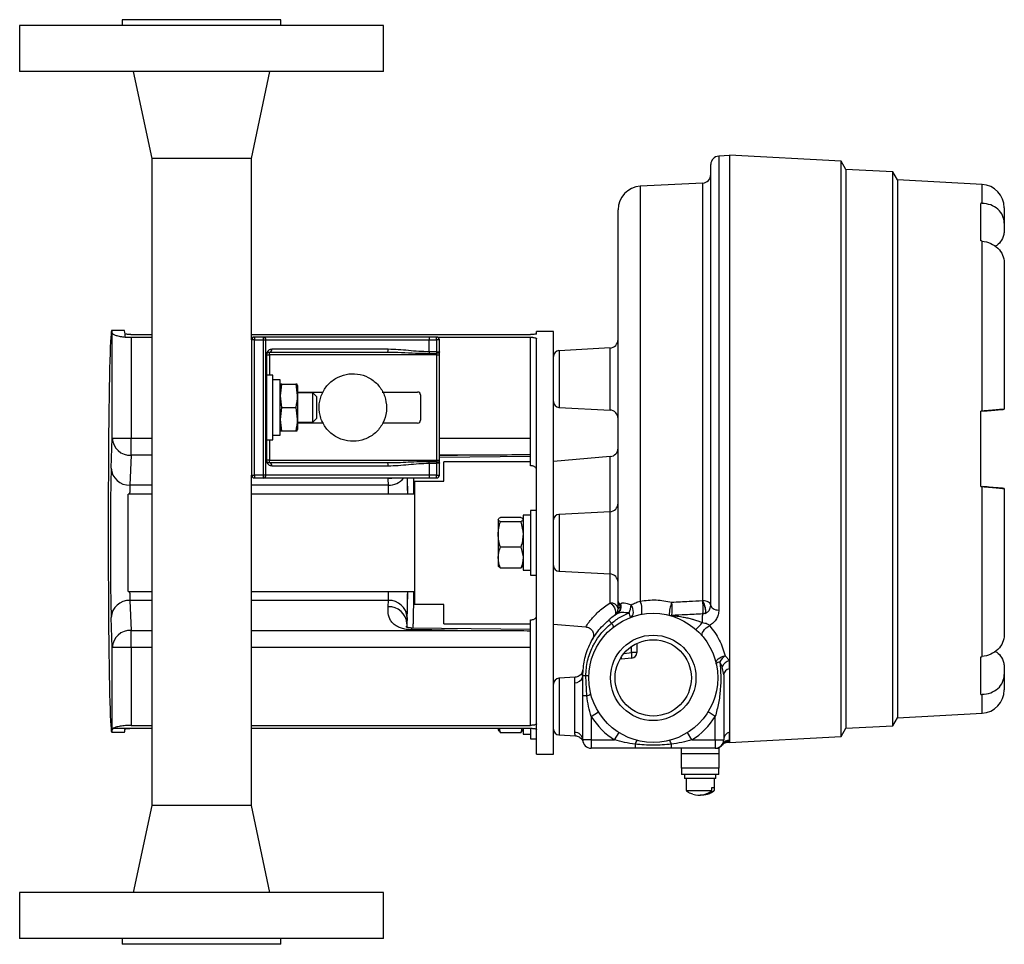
# Model space of a CAD drawing. Header units: inches. Extents: x -6.1 to 25.1, y -11.3 to 24.2.
# Tile 1 of 9: x -6.1 to 4.4, y 1.1 to 11. Entities that reach past the tile are written whole.
import ezdxf

# ---------------------------------------------------------------- set-up
doc = ezdxf.new("R2010")
doc.units = ezdxf.units.IN
doc.header["$MEASUREMENT"] = 0

msp = doc.modelspace()

# ---------------------------------------------------------------- linework, layer by layer
at = {"color": 7, "linetype": 'Continuous', "lineweight": 25}
for p, q in [((-6.083, 10.905), (-6.083, 10.417)), ((-5.515, 10.905), (-6.083, 10.905)), ((-2.209, 10.905), (-5.515, 10.905)), ((-4.99, 10.968), (-4.99, 10.905)), ((-4.743, 10.968), (-4.99, 10.968)), ((-3.301, 10.968), (-4.743, 10.968)), ((-3.301, 10.905), (-3.301, 10.968)), ((-2.209, 10.417), (-2.209, 10.905)), ((-5.515, 10.417), (-6.083, 10.417)), ((-2.209, 10.417), (-5.515, 10.417)), ((-4.873, 10.417), (-4.677, 9.492)), ((-3.614, 9.492), (-3.418, 10.417)), ((-4.677, 9.492), (-4.677, 2.602)), ((-4.521, 9.492), (-4.677, 9.492)), ((-3.614, 9.492), (-4.521, 9.492)), ((-3.614, 7.56), (-3.614, 9.492)), ((1.474, 9.522), (1.36, 9.516)), ((1.36, 9.516), (1.36, 4.684)), ((2.663, 9.463), (1.474, 9.525)), ((1.474, 9.525), (1.474, 3.275)), ((2.714, 9.375), (2.663, 9.463)), ((2.663, 3.337), (2.663, 9.463)), ((1.274, 4.733), (1.274, 9.426)), ((3.212, 9.349), (2.714, 9.375)), ((2.714, 9.375), (2.714, 3.425)), ((3.262, 9.262), (3.212, 9.349)), ((3.212, 3.451), (3.212, 9.349)), ((1.189, 9.229), (0.524, 9.195)), ((1.189, 4.785), (1.189, 9.229)), ((4.163, 9.215), (3.262, 9.262)), ((3.262, 9.262), (3.262, 3.538)), ((0.524, 9.195), (0.524, 4.779)), ((4.163, 9.013), (4.163, 9.215)), ((0.287, 4.776), (0.287, 8.945)), ((4.149, 8.613), (4.149, 9.013)), ((4.399, 8.965), (4.399, 8.802)), ((4.399, 8.802), (4.399, 8.727)), ((4.163, 6.801), (4.163, 8.612)), ((4.399, 8.38), (4.399, 6.822)), ((-4.968, 7.661), (-5.103, 7.661)), ((-5.097, 6.513), (-5.097, 7.631)), ((-4.958, 7.59), (-4.897, 7.588)), ((-4.899, 7.616), (-4.677, 7.616)), ((-4.897, 7.588), (-4.677, 7.588)), ((-4.897, 7.588), (-4.897, 6.513)), ((-3.614, 7.616), (-0.643, 7.616)), ((-3.614, 7.588), (-3.595, 7.588)), ((-3.584, 7.56), (-3.614, 7.56)), ((-3.614, 7.56), (-3.614, 6.12)), ((-3.488, 7.59), (-3.584, 7.59)), ((-3.584, 7.59), (-3.584, 7.56)), ((-3.584, 7.56), (-3.488, 7.56)), ((-3.584, 6.12), (-3.584, 7.56)), ((-3.488, 7.56), (-3.488, 7.59)), ((-3.488, 7.56), (-3.461, 7.56)), ((-3.488, 6.12), (-3.488, 7.56)), ((-3.461, 6.12), (-3.461, 7.56)), ((-3.461, 7.56), (-1.724, 7.56)), ((-1.724, 7.59), (-1.724, 7.56)), ((-1.644, 7.59), (-1.724, 7.59)), ((-1.724, 7.433), (-1.724, 7.56)), ((-1.724, 7.56), (-1.644, 7.56)), ((-1.644, 7.56), (-1.644, 7.59)), ((-1.644, 7.56), (-1.644, 7.433)), ((-1.614, 7.56), (-1.644, 7.56)), ((-1.633, 7.588), (-0.643, 7.588)), ((-1.614, 7.433), (-1.614, 7.56)), ((-0.643, 6.513), (-0.643, 7.588)), ((-0.401, 7.65), (-0.581, 7.65)), ((-0.581, 7.626), (-0.581, 7.65)), ((-0.581, 3.184), (-0.581, 7.572)), ((-0.401, 5.4), (-0.401, 7.65)), ((-2.16, 7.46), (-3.398, 7.46)), ((0.202, 7.474), (-0.341, 7.445)), ((-0.341, 7.445), (-0.341, 7.405)), ((0.202, 6.812), (0.202, 7.474)), ((-3.457, 7.4), (-3.457, 6.28)), ((-3.454, 7.4), (-3.457, 7.4)), ((-3.454, 7.4), (-3.454, 6.28)), ((-3.454, 7.4), (-3.424, 7.4)), ((-3.424, 7.4), (-3.424, 7.43)), ((-1.644, 7.4), (-3.424, 7.4)), ((-3.424, 7.4), (-3.424, 7.184)), ((-1.724, 7.433), (-1.724, 7.416)), ((-1.644, 7.433), (-1.724, 7.433)), ((-1.724, 7.416), (-1.644, 7.416)), ((-1.644, 7.433), (-1.644, 7.416)), ((-1.644, 7.433), (-1.614, 7.433)), ((-1.644, 7.416), (-1.644, 7.4)), ((-1.644, 7.4), (-1.614, 7.4)), ((-1.644, 7.4), (-1.644, 6.28)), ((-1.614, 6.28), (-1.614, 7.4)), ((-0.341, 7.405), (-0.341, 6.841)), ((-3.389, 7.184), (-3.454, 7.184)), ((-3.389, 6.84), (-3.389, 7.184)), ((-3.311, 7.133), (-3.389, 7.133)), ((-3.311, 6.547), (-3.311, 7.133)), ((-3.305, 7.09), (-3.311, 7.074)), ((-3.291, 7.09), (-3.144, 7.09)), ((-3.13, 7.09), (-3.144, 7.09)), ((-3.124, 7.074), (-3.129, 7.09)), ((-3.124, 7.074), (-3.124, 6.606)), ((-3.124, 7.005), (-2.852, 7.005)), ((-2.961, 6.995), (-3.124, 6.995)), ((-2.924, 6.958), (-2.961, 6.995)), ((-2.961, 6.684), (-2.961, 6.995)), ((-2.924, 6.958), (-2.924, 6.722)), ((-2.222, 7.005), (-1.846, 7.005)), ((-1.815, 6.974), (-1.815, 6.706)), ((-3.389, 6.496), (-3.389, 6.84)), ((-3.291, 6.84), (-3.144, 6.84)), ((-0.341, 6.841), (0.202, 6.812)), ((-2.961, 6.684), (-2.924, 6.722)), ((4.163, 6.801), (4.149, 6.8)), ((4.149, 6), (4.149, 6.8)), ((-3.311, 6.606), (-3.305, 6.59)), ((-3.129, 6.59), (-3.124, 6.606)), ((-3.124, 6.684), (-2.961, 6.684)), ((-2.85, 6.675), (-3.124, 6.675)), ((-1.846, 6.675), (-2.22, 6.675)), ((-5.109, 6.195), (-5.097, 6.513)), ((-5.097, 6.513), (-4.897, 6.513)), ((-4.897, 6.331), (-4.897, 6.513)), ((-4.897, 6.513), (-4.677, 6.513)), ((-3.389, 6.547), (-3.311, 6.547)), ((-3.305, 6.59), (-3.291, 6.59)), ((-3.291, 6.59), (-3.144, 6.59)), ((-1.614, 6.513), (-0.643, 6.513)), ((-0.643, 6.219), (-0.643, 6.513)), ((-3.454, 6.496), (-3.389, 6.496)), ((-3.424, 6.496), (-3.424, 6.28)), ((-4.897, 6.331), (-4.909, 6.013)), ((-4.677, 6.331), (-4.897, 6.331)), ((-1.421, 6.331), (-1.614, 6.331)), ((-1.614, 6.329), (-1.421, 6.331)), ((-1.614, 6.311), (-0.643, 6.322)), ((0.205, 6.318), (-0.401, 6.265)), ((0.205, 5.731), (0.205, 6.318)), ((-3.454, 6.28), (-3.457, 6.28)), ((-3.424, 6.28), (-3.454, 6.28)), ((-3.424, 6.25), (-3.424, 6.28)), ((-3.424, 6.28), (-1.644, 6.28)), ((-3.398, 6.22), (-2.16, 6.22)), ((-1.724, 6.247), (-1.724, 6.263)), ((-1.644, 6.263), (-1.724, 6.263)), ((-1.724, 6.247), (-1.724, 6.12)), ((-1.724, 6.247), (-1.644, 6.247)), ((-1.644, 6.28), (-1.644, 6.263)), ((-1.644, 6.28), (-1.614, 6.28)), ((-1.644, 6.263), (-1.644, 6.247)), ((-1.644, 6.247), (-1.644, 6.12)), ((-1.614, 6.247), (-1.644, 6.247)), ((-1.614, 6.12), (-1.614, 6.247)), ((-0.643, 6.262), (-1.566, 6.262)), ((-1.566, 6.056), (-1.566, 6.262)), ((-3.614, 2.602), (-3.614, 6.12)), ((-3.614, 6.12), (-3.584, 6.12)), ((-3.584, 6.12), (-3.584, 6.09)), ((-3.488, 6.12), (-3.584, 6.12)), ((-3.584, 6.09), (-3.488, 6.09)), ((-3.488, 6.09), (-3.488, 6.12)), ((-3.461, 6.12), (-3.488, 6.12)), ((-1.724, 6.12), (-3.461, 6.12)), ((-2.157, 6.013), (-2.16, 6.08)), ((-1.724, 6.12), (-1.724, 6.09)), ((-1.644, 6.12), (-1.724, 6.12)), ((-1.724, 6.09), (-1.644, 6.09)), ((-1.644, 6.09), (-1.644, 6.12)), ((-1.644, 6.12), (-1.614, 6.12)), ((-4.677, 6.013), (-4.909, 6.013)), ((-2.157, 6.013), (-3.614, 6.013)), ((-1.878, 6.056), (-1.878, 4.744)), ((-1.878, 6.056), (-1.566, 6.056)), ((4.149, 6), (4.163, 5.999)), ((4.163, 4.188), (4.163, 5.999)), ((4.399, 5.978), (4.399, 4.42)), ((-4.677, 5.918), (-4.928, 5.918)), ((-4.928, 4.881), (-4.928, 5.918)), ((-1.878, 5.918), (-3.614, 5.918)), ((-0.747, 5.67), (-0.965, 5.67)), ((-0.646, 5.693), (-0.724, 5.693)), ((-0.724, 5.693), (-0.724, 5.107)), ((-0.581, 5.744), (-0.646, 5.744)), ((-0.646, 5.744), (-0.646, 5.056)), ((0.202, 5.73), (-0.341, 5.702)), ((-0.341, 5.702), (-0.341, 5.249)), ((0.202, 5.069), (0.202, 5.73)), ((-0.985, 5.655), (-0.989, 5.649)), ((-0.989, 5.649), (-0.989, 5.151)), ((-0.747, 5.624), (-0.965, 5.624)), ((-0.724, 5.649), (-0.727, 5.655)), ((-0.747, 5.354), (-0.965, 5.354)), ((-0.401, 3.15), (-0.401, 5.4)), ((-0.341, 5.249), (-0.341, 5.098)), ((-0.989, 5.151), (-0.985, 5.145)), ((-0.982, 5.147), (-0.965, 5.13)), ((-0.747, 5.13), (-0.731, 5.147)), ((-0.727, 5.145), (-0.724, 5.151)), ((-0.747, 5.13), (-0.965, 5.13)), ((-0.724, 5.107), (-0.646, 5.107)), ((-0.646, 5.056), (-0.581, 5.056)), ((-0.341, 5.098), (0.202, 5.069)), ((0.205, 4.761), (0.205, 5.069)), ((-4.928, 4.881), (-4.677, 4.881)), ((-3.614, 4.881), (-1.878, 4.881)), ((-4.909, 4.787), (-4.897, 4.468)), ((-4.677, 4.787), (-4.909, 4.787)), ((-2.157, 4.787), (-3.614, 4.787)), ((-2.16, 4.72), (-2.157, 4.787)), ((-1.566, 4.744), (-1.878, 4.744)), ((-1.566, 4.537), (-1.566, 4.744)), ((0.287, 4.699), (0.287, 4.776)), ((1.214, 4.648), (1.212, 4.648)), ((-5.097, 4.287), (-5.109, 4.605)), ((-1.96, 4.538), (-1.962, 4.502)), ((-1.957, 4.605), (-1.96, 4.538)), ((-1.566, 4.537), (-0.643, 4.537)), ((-0.643, 4.287), (-0.643, 4.58)), ((-0.401, 4.535), (-0.056, 4.505)), ((0.217, 4.544), (0.188, 4.578)), ((-4.897, 4.287), (-4.897, 4.468)), ((-4.897, 4.468), (-4.677, 4.468)), ((-3.614, 4.468), (-1.421, 4.468)), ((-0.643, 4.478), (-1.908, 4.492)), ((0.487, 4.329), (0.487, 4.231)), ((-5.097, 3.414), (-5.097, 4.287)), ((-4.897, 4.287), (-5.097, 4.287)), ((-4.897, 4.287), (-4.897, 3.456)), ((-4.677, 4.287), (-4.897, 4.287)), ((-0.643, 4.287), (-3.614, 4.287)), ((-0.643, 3.456), (-0.643, 4.287)), ((0.351, 4.223), (0.432, 4.231)), ((0.432, 4.231), (0.432, 4.297)), ((0.487, 4.231), (0.432, 4.231)), ((1.426, 4.195), (1.474, 4.146)), ((0.323, 4.161), (0.323, 4.186)), ((0.432, 4.171), (0.323, 4.161)), ((1.396, 4.081), (1.371, 4.132)), ((1.474, 4.057), (1.474, 4.146)), ((4.149, 3.786), (4.149, 4.186)), ((-0.093, 4.017), (-0.085, 4.05)), ((-0.089, 4.025), (-0.093, 4.02)), ((-0.087, 4.014), (-0.087, 4.025)), ((-0.045, 3.77), (-0.057, 3.984)), ((1.412, 3.993), (1.396, 4.081)), ((1.412, 3.993), (1.412, 3.302)), ((4.399, 4.073), (4.399, 3.998)), ((4.399, 3.998), (4.399, 3.835)), ((-0.17, 3.968), (-0.341, 3.959)), ((-0.341, 3.959), (-0.341, 3.918)), ((-0.341, 3.918), (-0.341, 3.355)), ((-0.173, 3.382), (-0.173, 3.91)), ((4.163, 3.585), (4.163, 3.787)), ((-0.045, 3.77), (-0.088, 3.77)), ((-0.088, 3.302), (-0.088, 3.77)), ((0.002, 3.551), (0.078, 3.599)), ((1.322, 3.551), (1.246, 3.599)), ((3.262, 3.538), (4.163, 3.585)), ((0.002, 3.551), (0.002, 3.302)), ((1.322, 3.302), (1.322, 3.551)), ((3.212, 3.451), (3.262, 3.538)), ((-5.103, 3.384), (-4.968, 3.384)), ((-5.086, 3.425), (-5.097, 3.414)), ((-5.086, 3.425), (-4.899, 3.425)), ((-4.899, 3.425), (-4.677, 3.425)), ((-4.897, 3.456), (-4.677, 3.456)), ((-3.614, 3.456), (-0.643, 3.456)), ((-3.614, 3.425), (-0.643, 3.425)), ((-0.989, 3.425), (-0.989, 3.408)), ((-0.989, 3.408), (-0.98, 3.394)), ((-0.965, 3.376), (-0.976, 3.425)), ((-0.976, 3.396), (-0.965, 3.376)), ((-0.747, 3.376), (-0.965, 3.376)), ((-0.736, 3.425), (-0.747, 3.376)), ((-0.747, 3.376), (-0.736, 3.396)), ((-0.732, 3.394), (-0.724, 3.408)), ((-0.724, 3.425), (-0.724, 3.364)), ((-0.724, 3.364), (-0.646, 3.364)), ((-0.646, 3.425), (-0.646, 3.313)), ((-0.341, 3.355), (-0.166, 3.346)), ((0.251, 3.302), (0.299, 3.379)), ((1.073, 3.302), (1.025, 3.379)), ((2.663, 3.337), (2.714, 3.425)), ((2.714, 3.425), (3.212, 3.451)), ((-0.646, 3.313), (-0.581, 3.313)), ((-0.096, 3.304), (-0.094, 3.305)), ((-0.096, 3.304), (-0.088, 3.292)), ((0.002, 3.302), (-0.088, 3.302)), ((0.002, 3.302), (0.251, 3.302)), ((0.002, 3.302), (0.002, 3.212)), ((0.469, 3.256), (0.469, 3.212)), ((0.854, 3.256), (0.854, 3.212)), ((1.073, 3.302), (1.322, 3.302)), ((1.322, 3.302), (1.412, 3.302)), ((1.322, 3.302), (1.322, 3.212)), ((1.396, 3.251), (1.399, 3.255)), ((1.474, 3.288), (1.468, 3.278)), ((1.468, 3.278), (1.474, 3.278)), ((1.474, 3.275), (2.663, 3.337)), ((-0.581, 3.15), (-0.581, 3.184)), ((-0.58, 3.184), (-0.581, 3.184)), ((-0.58, 3.184), (-0.581, 3.184)), ((-0.581, 3.184), (-0.581, 3.184)), ((-0.581, 3.15), (-0.401, 3.15)), ((-0.58, 3.184), (-0.58, 3.184)), ((0.469, 3.212), (0.002, 3.212)), ((1.322, 3.212), (0.854, 3.212)), ((0.964, 3.157), (0.964, 3.212)), ((0.964, 3), (0.964, 3.157)), ((0.964, 3.157), (1.359, 3.157)), ((1.326, 3.212), (1.359, 3.212)), ((1.359, 3.212), (1.359, 3.157)), ((1.359, 3.157), (1.359, 3)), ((0.964, 3), (0.964, 2.932)), ((1.359, 3), (0.964, 3)), ((1.359, 2.932), (1.359, 3)), ((1.359, 2.932), (0.964, 2.932)), ((0.995, 2.932), (0.995, 2.892)), ((1.329, 2.892), (0.995, 2.892)), ((1.011, 2.892), (1.011, 2.762)), ((1.313, 2.762), (1.313, 2.892)), ((1.329, 2.892), (1.329, 2.932)), ((1.011, 2.762), (1.287, 2.762)), ((1.287, 2.795), (1.31, 2.795)), ((1.287, 2.762), (1.287, 2.795)), ((1.31, 2.795), (1.31, 2.762)), ((1.31, 2.762), (1.313, 2.762)), ((-4.677, 2.602), (-4.873, 1.677)), ((-4.521, 2.602), (-4.677, 2.602)), ((-3.614, 2.602), (-4.521, 2.602)), ((-3.418, 1.677), (-3.614, 2.602)), ((-6.083, 1.677), (-6.083, 1.189)), ((-5.515, 1.677), (-6.083, 1.677)), ((-2.209, 1.677), (-5.515, 1.677)), ((-2.209, 1.189), (-2.209, 1.677)), ((-5.515, 1.189), (-6.083, 1.189)), ((-2.209, 1.189), (-5.515, 1.189)), ((-4.99, 1.189), (-4.99, 1.126)), ((-3.301, 1.126), (-3.301, 1.189)), ((-4.743, 1.126), (-4.99, 1.126)), ((-3.301, 1.126), (-4.743, 1.126))]:
    msp.add_line(p, q, dxfattribs=at)
at = {"color": 7, "linetype": 'Continuous', "lineweight": 25, "flags": 128}
for points in [[(-1.614, 7.433), (-1.615, 7.43), (-1.616, 7.427), (-1.619, 7.424), (-1.623, 7.421), (-1.627, 7.419), (-1.633, 7.418), (-1.638, 7.417), (-1.644, 7.416)], [(-1.644, 6.263), (-1.638, 6.263), (-1.633, 6.262), (-1.627, 6.261), (-1.623, 6.258), (-1.619, 6.256), (-1.616, 6.253), (-1.615, 6.25), (-1.614, 6.247)], [(-2.104, 6.088), (-2.121, 6.084), (-2.16, 6.08)], [(0.205, 4.761), (0.221, 4.746), (0.236, 4.728), (0.249, 4.708), (0.257, 4.687), (0.262, 4.667), (0.262, 4.649), (0.257, 4.635), (0.248, 4.625)], [(0.42, 4.606), (0.432, 4.613), (0.441, 4.625), (0.448, 4.64), (0.451, 4.659), (0.45, 4.679), (0.446, 4.7), (0.438, 4.72), (0.428, 4.739)], [(1.274, 4.733), (1.273, 4.743), (1.268, 4.752), (1.26, 4.761), (1.25, 4.769), (1.237, 4.775), (1.222, 4.78), (1.206, 4.783), (1.189, 4.785)], [(1.274, 4.733), (1.276, 4.724), (1.281, 4.715), (1.289, 4.707), (1.299, 4.699), (1.312, 4.693), (1.327, 4.688), (1.343, 4.685), (1.36, 4.684)], [(1.187, 4.406), (1.183, 4.416), (1.183, 4.429), (1.187, 4.444), (1.196, 4.46), (1.209, 4.477), (1.224, 4.493), (1.242, 4.507), (1.261, 4.518)], [(-1.421, 4.468), (-1.695, 4.472), (-1.91, 4.474)], [(1.333, 4.112), (1.332, 4.126), (1.336, 4.14), (1.343, 4.154), (1.355, 4.166), (1.37, 4.177), (1.387, 4.186), (1.406, 4.192), (1.426, 4.195)]]:
    msp.add_lwpolyline(points, dxfattribs=at)
at = {"color": 7, "linetype": 'Continuous', "lineweight": 25}
for radius in [0.687, 0.455, 0.406]:
    msp.add_circle((0.662, 3.962), radius, dxfattribs=at)
for centre, radius, start, end in [((1.364, 9.426), 0.09, 93, 180), ((1.184, 9.319), 0.09, 273, 0), ((0.537, 8.945), 0.25, 93, 180), ((4.149, 8.965), 0.25, 0, 87), ((-3.584, 7.56), 0.03, 90, 180), ((-3.489, 7.561), 0.0285, 356.8836, 86.5008), ((-1.644, 7.56), 0.03, 0, 90), ((0.197, 7.563), 0.09, 273, 0), ((-3.426, 7.458), 0.0281, 274.6828, 4.0194), ((-2.198, 7.453), 0.0393, 324.3666, 10.457), ((-0.338, 7.383), 0.0625, 93, 180), ((-1.846, 6.974), 0.031, 0, 90), ((-0.338, 6.903), 0.0625, 180, 267), ((0.197, 6.723), 0.09, 0, 87), ((-1.846, 6.706), 0.031, 270, 360), ((-4.904, 6.524), 0.193, 183.3681, 272.1272), ((0.197, 6.407), 0.09, 275, 0), ((-4.916, 6.206), 0.193, 183.3681, 272.1272), ((-3.426, 6.222), 0.0281, 355.9806, 85.3172), ((-2.198, 6.227), 0.0393, 349.543, 35.6334), ((-3.584, 6.12), 0.03, 180, 270), ((-3.489, 6.118), 0.0285, 273.4992, 3.1164), ((-2.157, 6.221), 0.209, 269.7639, 320.1403), ((-1.644, 6.12), 0.03, 270, 0), ((0.197, 5.82), 0.09, 273, 0), ((-0.338, 5.64), 0.0625, 93, 176.7584), ((-0.338, 5.16), 0.0625, 183.2416, 267), ((0.197, 4.979), 0.09, 0, 87), ((-4.916, 4.594), 0.193, 87.8728, 176.6319), ((-2.153, 4.527), 0.193, 3.3681, 92.1272), ((-2.15, 4.594), 0.193, 3.3681, 92.1272), ((0.211, 4.684), 0.0774, 10.9759, 94.5901), ((0.233, 4.717), 0.0854, 303.3045, 20.6488), ((0.237, 4.71), 0.077, 303.8935, 9.3913), ((0.236, 4.719), 0.0852, 303.2468, 21.4653), ((0.226, 4.735), 0.0887, 351.8883, 8.1117), ((0.175, 4.763), 0.254, 334.4439, 354.4332), ((0.326, 4.691), 0.216, 345.7542, 23.8557), ((1.185, 4.632), 0.352, 157.4146, 180.6493), ((0.432, 4.695), 0.433, 350.8577, 9.6827), ((0.692, 3.983), 0.78, 121.6462, 130.2822), ((0.197, 4.699), 0.09, 304.6781, 0), ((-0.008, 4.489), 0.444, 15.2656, 21.7779), ((0.853, 4.711), 0.0857, 255.6657, 274.3223), ((1.442, 4.585), 0.26, 167.132, 187.8309), ((-0.029, 4.345), 0.316, 30.8258, 39.0066), ((0.797, 4.855), 0.493, 310.2301, 321.7546), ((-4.904, 4.275), 0.193, 87.8728, 176.6319), ((-1.849, 4.476), 0.0615, 164.4209, 181.6975), ((0.259, 4.201), 0.176, 350.1973, 9.8027), ((0.427, 4.231), 0.06, 275, 0), ((1.529, 4.052), 0.177, 125.8965, 153.2186), ((1.379, 4.068), 0.0638, 97.2524, 136.7767), ((1.512, 4.02), 0.131, 106.7151, 152.3599), ((-0.061, 3.481), 0.503, 89.458, 93.0377), ((-0.062, 3.637), 0.347, 83.9541, 89.1442), ((1.484, 3.985), 0.0729, 97.8667, 173.7745), ((-0.338, 3.896), 0.0625, 93, 180), ((-0.171, 3.995), 0.0848, 268.1646, 342.609), ((-0.055, 3.837), 0.0675, 278.7397, 318.8377), ((4.149, 3.835), 0.25, 273, 0), ((0.662, 3.962), 0.778, 211.9105, 238.0895), ((0.662, 3.962), 0.778, 301.9105, 328.0895), ((-0.338, 3.417), 0.0625, 180, 267), ((-0.173, 3.297), 0.0846, 3.494, 90.5457), ((1.499, 3.301), 0.0873, 106.4999, 179.3772), ((0.002, 3.302), 0.09, 180, 270), ((0.536, 3.245), 0.0675, 131.1623, 171.2603), ((0.788, 3.245), 0.0675, 8.7397, 48.8377), ((1.322, 3.302), 0.09, 270, 0), ((1.469, 3.199), 0.0896, 86.7381, 144.7836), ((1.475, 3.209), 0.089, 90.1163, 148.4722), ((1.151, 2.932), 0.218, 252.2271, 308.7743), ((1.173, 2.934), 0.219, 267.1192, 308.7099)]:
    msp.add_arc(centre, radius, start, end, dxfattribs=at)
for centre, major_axis, ratio, start_param, end_param in [((-33.047, 4.973), (54.463, 2.391), 0.060553, 0.815986, 0.816315), ((-33.047, 7.827), (54.463, -2.391), 0.060553, 0.821303, 0.821632), ((-5.103, 5.522), (0, 2.139), 0.017455, 6.115453, 9.592511), ((-4.968, 5.522), (0, 2.139), 0.017455, 6.02609, 6.283185), ((-5.102, 5.4), (0, 0.875), 0.017455, 0.431659, 2.709933), ((-1.964, 5.4), (0, 0.875), 0.017455, 5.346636, 5.622318), ((-1.964, 5.4), (0, 0.875), 0.017455, 3.573252, 4.078142), ((-33.047, 4.973), (54.463, 2.391), 0.060553, 5.461553, 5.461882), ((-33.047, 7.827), (54.463, -2.391), 0.060553, 5.46687, 5.467199), ((-4.968, 5.522), (0, 2.139), 0.017455, 3.141593, 3.309373)]:
    msp.add_ellipse(centre, major_axis=major_axis, ratio=ratio, start_param=start_param, end_param=end_param, dxfattribs=at)
for points, knots in [([(4.399, 8.802), (4.396, 8.83), (4.389, 8.885), (4.335, 8.954), (4.257, 9.002), (4.194, 9.01), (4.163, 9.013)], [0, 0, 0, 0, 0.250507, 0.499905, 0.749464, 1, 1, 1, 1]), ([(4.399, 8.727), (4.398, 8.712), (4.396, 8.682), (4.377, 8.63), (4.348, 8.583), (4.313, 8.562), (4.302, 8.555)], [0, 0, 0, 0, 0.235286, 0.450722, 0.821276, 1, 1, 1, 1]), ([(4.163, 8.612), (4.194, 8.606), (4.257, 8.593), (4.335, 8.538), (4.389, 8.464), (4.396, 8.408), (4.399, 8.38)], [0, 0, 0, 0, 0.250438, 0.499781, 0.749281, 1, 1, 1, 1]), ([(-5.097, 7.631), (-5.094, 7.627), (-5.09, 7.62), (-5.059, 7.608), (-5.016, 7.597), (-4.977, 7.592), (-4.958, 7.59)], [0, 0, 0, 0, 0.247822, 0.500555, 0.753667, 1, 1, 1, 1]), ([(-4.899, 7.616), (-4.907, 7.616), (-4.924, 7.616), (-4.944, 7.619), (-4.958, 7.622), (-4.961, 7.625), (-4.962, 7.626)], [0, 0, 0, 0, 0.249663, 0.499494, 0.749397, 1, 1, 1, 1]), ([(-1.724, 7.59), (-1.812, 7.59), (-1.99, 7.59), (-2.255, 7.59), (-2.514, 7.59), (-2.761, 7.59), (-2.988, 7.59), (-3.188, 7.59), (-3.358, 7.59), (-3.445, 7.59), (-3.488, 7.59)], [0, 0, 0, 0, 0.12086, 0.2452, 0.371974, 0.5, 0.628026, 0.7548, 0.87914, 1, 1, 1, 1]), ([(-0.581, 7.626), (-0.581, 7.625), (-0.583, 7.622), (-0.598, 7.619), (-0.615, 7.617), (-0.631, 7.616), (-0.639, 7.616), (-0.643, 7.616)], [0, 0, 0, 0, 0.249454, 0.49896, 0.748467, 0.874434, 1, 1, 1, 1]), ([(-0.643, 7.588), (-0.639, 7.588), (-0.631, 7.588), (-0.615, 7.586), (-0.597, 7.584), (-0.583, 7.578), (-0.581, 7.574), (-0.581, 7.572)], [0, 0, 0, 0, 0.125386, 0.250586, 0.500117, 0.74977, 1, 1, 1, 1]), ([(-3.398, 7.46), (-3.411, 7.458), (-3.429, 7.455), (-3.447, 7.435), (-3.454, 7.42), (-3.457, 7.409), (-3.457, 7.403), (-3.457, 7.4)], [0, 0, 0, 0, 0.498099, 0.74827, 0.875191, 0.939944, 1, 1, 1, 1]), ([(-1.724, 7.433), (-1.761, 7.434), (-1.834, 7.436), (-1.943, 7.446), (-2.052, 7.457), (-2.124, 7.459), (-2.16, 7.46)], [0, 0, 0, 0, 0.250329, 0.500257, 0.750057, 1, 1, 1, 1]), ([(-3.454, 7.4), (-3.454, 7.401), (-3.454, 7.403), (-3.453, 7.407), (-3.449, 7.419), (-3.439, 7.427), (-3.43, 7.429), (-3.424, 7.43)], [0, 0, 0, 0, 0.024324, 0.052106, 0.125597, 0.49993, 1, 1, 1, 1]), ([(-3.424, 7.43), (-3.389, 7.43), (-3.318, 7.43), (-3.19, 7.43), (-3.048, 7.43), (-2.891, 7.43), (-2.722, 7.43), (-2.543, 7.43), (-2.358, 7.43), (-2.23, 7.43), (-2.166, 7.43)], [0, 0, 0, 0, 0.123718, 0.24743, 0.373722, 0.5, 0.626291, 0.75257, 0.876288, 1, 1, 1, 1]), ([(-2.166, 7.43), (-2.117, 7.429), (-2.018, 7.427), (-1.87, 7.419), (-1.772, 7.417), (-1.724, 7.416)], [0, 0, 0, 0, 0.335295, 0.675095, 1, 1, 1, 1]), ([(-2.176, 6.84), (-2.18, 6.88), (-2.188, 6.961), (-2.25, 7.069), (-2.341, 7.151), (-2.455, 7.197), (-2.578, 7.204), (-2.696, 7.169), (-2.796, 7.098), (-2.866, 6.997), (-2.9, 6.878), (-2.892, 6.756), (-2.844, 6.642), (-2.761, 6.551), (-2.653, 6.493), (-2.531, 6.474), (-2.41, 6.495), (-2.303, 6.556), (-2.223, 6.649), (-2.182, 6.749), (-2.177, 6.815), (-2.176, 6.84)], [0, 0, 0, 0, 0.053689, 0.107377, 0.161066, 0.214755, 0.268444, 0.322132, 0.375821, 0.42951, 0.483199, 0.536887, 0.590576, 0.644265, 0.697953, 0.751642, 0.805331, 0.85902, 0.912708, 0.966397, 1, 1, 1, 1]), ([(-3.291, 7.09), (-3.3, 7.09), (-3.31, 7.09), (-3.305, 7.09), (-3.305, 7.09)], [0, 0, 0, 0, 0.983103, 1, 1, 1, 1]), ([(-3.291, 6.84), (-3.298, 6.881), (-3.312, 6.964), (-3.298, 7.047), (-3.291, 7.09)], [0, 0, 0, 0, 0.491212, 1, 1, 1, 1]), ([(-3.144, 7.09), (-3.137, 7.049), (-3.122, 6.966), (-3.136, 6.882), (-3.144, 6.84)], [0, 0, 0, 0, 0.491212, 1, 1, 1, 1]), ([(-3.291, 6.59), (-3.298, 6.631), (-3.312, 6.714), (-3.298, 6.797), (-3.291, 6.84)], [0, 0, 0, 0, 0.491212, 1, 1, 1, 1]), ([(-3.144, 6.84), (-3.137, 6.799), (-3.122, 6.716), (-3.136, 6.632), (-3.144, 6.59)], [0, 0, 0, 0, 0.491212, 1, 1, 1, 1]), ([(4.399, 6.822), (4.396, 6.821), (4.389, 6.821), (4.335, 6.816), (4.257, 6.809), (4.194, 6.804), (4.163, 6.801)], [0, 0, 0, 0, 0.250507, 0.499905, 0.749464, 1, 1, 1, 1]), ([(4.171, 6.802), (4.202, 6.804), (4.263, 6.81), (4.336, 6.816), (4.377, 6.82), (4.396, 6.821), (4.398, 6.822), (4.399, 6.822)], [0, 0, 0, 0, 0.247171, 0.499063, 0.725049, 0.856462, 1, 1, 1, 1]), ([(-3.144, 6.59), (-3.134, 6.59), (-3.125, 6.59), (-3.13, 6.59), (-3.13, 6.59)], [0, 0, 0, 0, 0.983103, 1, 1, 1, 1]), ([(-0.643, 6.336), (-0.776, 6.335), (-1.035, 6.333), (-1.295, 6.332), (-1.421, 6.331)], [0, 0, 0, 0, 0.513333, 1, 1, 1, 1]), ([(-3.457, 6.28), (-3.457, 6.277), (-3.457, 6.271), (-3.454, 6.26), (-3.447, 6.244), (-3.429, 6.225), (-3.411, 6.222), (-3.398, 6.22)], [0, 0, 0, 0, 0.060014, 0.124832, 0.251707, 0.502922, 1, 1, 1, 1]), ([(-3.424, 6.25), (-3.43, 6.251), (-3.438, 6.252), (-3.447, 6.26), (-3.452, 6.268), (-3.454, 6.274), (-3.454, 6.278), (-3.454, 6.279), (-3.454, 6.28)], [0, 0, 0, 0, 0.4994916, 0.7498449, 0.9083514, 0.9600499, 0.9809425, 1, 1, 1, 1]), ([(-2.166, 6.25), (-2.23, 6.25), (-2.358, 6.25), (-2.543, 6.25), (-2.722, 6.25), (-2.891, 6.25), (-3.048, 6.25), (-3.19, 6.25), (-3.318, 6.25), (-3.389, 6.25), (-3.424, 6.25)], [0, 0, 0, 0, 0.123718, 0.24743, 0.373722, 0.5, 0.626291, 0.75257, 0.876288, 1, 1, 1, 1]), ([(-1.724, 6.263), (-1.758, 6.263), (-1.832, 6.262), (-1.943, 6.257), (-2.056, 6.251), (-2.129, 6.25), (-2.166, 6.25)], [0, 0, 0, 0, 0.232014, 0.499939, 0.74992, 1, 1, 1, 1]), ([(-2.16, 6.22), (-2.124, 6.221), (-2.052, 6.223), (-1.943, 6.233), (-1.834, 6.244), (-1.761, 6.246), (-1.724, 6.247)], [0, 0, 0, 0, 0.250322, 0.50025, 0.750054, 1, 1, 1, 1]), ([(-0.581, 6.177), (-0.581, 6.182), (-0.583, 6.193), (-0.593, 6.205), (-0.605, 6.212), (-0.617, 6.216), (-0.629, 6.219), (-0.639, 6.219), (-0.643, 6.219)], [0, 0, 0, 0, 0.249274, 0.4985703, 0.6278833, 0.7489389, 0.8760705, 1, 1, 1, 1]), ([(-3.488, 6.09), (-3.445, 6.09), (-3.358, 6.09), (-3.188, 6.09), (-2.988, 6.09), (-2.761, 6.09), (-2.514, 6.09), (-2.255, 6.09), (-1.99, 6.09), (-1.812, 6.09), (-1.724, 6.09)], [0, 0, 0, 0, 0.12086, 0.2452, 0.371974, 0.5, 0.628026, 0.7548, 0.87914, 1, 1, 1, 1]), ([(-1.951, 5.918), (-1.951, 5.928), (-1.952, 5.993), (-1.953, 6.052), (-1.954, 6.089), (-1.954, 6.09)], [0, 0, 0, 0, 0.142473, 0.974711, 1, 1, 1, 1]), ([(-1.892, 6.09), (-1.892, 6.089), (-1.891, 6.065), (-1.89, 6.007), (-1.89, 5.951), (-1.889, 5.919), (-1.889, 5.918)], [0, 0, 0, 0, 0.017102, 0.50629, 0.997308, 1, 1, 1, 1]), ([(-4.909, 6.013), (-4.909, 5.997), (-4.911, 5.971), (-4.912, 5.933), (-4.912, 5.918)], [0, 0, 0, 0, 0.607223, 1, 1, 1, 1]), ([(-2.154, 5.918), (-2.155, 5.933), (-2.155, 5.971), (-2.157, 5.997), (-2.157, 6.013)], [0, 0, 0, 0, 0.392749, 1, 1, 1, 1]), ([(4.163, 5.999), (4.194, 5.996), (4.257, 5.99), (4.335, 5.984), (4.389, 5.979), (4.396, 5.978), (4.399, 5.978)], [0, 0, 0, 0, 0.250438, 0.499781, 0.749281, 1, 1, 1, 1]), ([(4.399, 5.978), (4.398, 5.978), (4.396, 5.978), (4.377, 5.98), (4.336, 5.983), (4.263, 5.99), (4.202, 5.995), (4.171, 5.998)], [0, 0, 0, 0, 0.143486, 0.274867, 0.500843, 0.752763, 1, 1, 1, 1]), ([(-0.965, 5.624), (-0.977, 5.631), (-0.999, 5.647), (-0.977, 5.662), (-0.965, 5.67)], [0, 0, 0, 0, 0.500147, 1, 1, 1, 1]), ([(-0.747, 5.67), (-0.735, 5.662), (-0.713, 5.647), (-0.735, 5.631), (-0.747, 5.624)], [0, 0, 0, 0, 0.499853, 1, 1, 1, 1]), ([(-0.965, 5.354), (-0.977, 5.399), (-0.999, 5.489), (-0.977, 5.579), (-0.965, 5.624)], [0, 0, 0, 0, 0.499067, 1, 1, 1, 1]), ([(-0.747, 5.624), (-0.736, 5.579), (-0.713, 5.489), (-0.735, 5.399), (-0.747, 5.354)], [0, 0, 0, 0, 0.499067, 1, 1, 1, 1]), ([(-0.965, 5.13), (-0.977, 5.167), (-0.999, 5.242), (-0.977, 5.317), (-0.965, 5.354)], [0, 0, 0, 0, 0.499067, 1, 1, 1, 1]), ([(-0.747, 5.354), (-0.736, 5.317), (-0.713, 5.242), (-0.735, 5.168), (-0.747, 5.13)], [0, 0, 0, 0, 0.499067, 1, 1, 1, 1]), ([(-4.912, 4.881), (-4.912, 4.867), (-4.911, 4.829), (-4.909, 4.803), (-4.909, 4.787)], [0, 0, 0, 0, 0.392749, 1, 1, 1, 1]), ([(-2.157, 4.787), (-2.157, 4.803), (-2.155, 4.829), (-2.155, 4.867), (-2.154, 4.881)], [0, 0, 0, 0, 0.607223, 1, 1, 1, 1]), ([(-1.96, 4.538), (-1.959, 4.558), (-1.957, 4.597), (-1.954, 4.709), (-1.952, 4.806), (-1.951, 4.872), (-1.951, 4.881)], [0, 0, 0, 0, 0.315916, 0.629934, 0.945604, 1, 1, 1, 1]), ([(-1.889, 4.881), (-1.889, 4.881), (-1.89, 4.849), (-1.89, 4.791), (-1.892, 4.71), (-1.893, 4.639), (-1.894, 4.579), (-1.896, 4.528), (-1.897, 4.504), (-1.898, 4.492)], [0, 0, 0, 0, 0.001367, 0.16819, 0.334399, 0.500333, 0.667118, 0.833601, 1, 1, 1, 1]), ([(-1.91, 4.474), (-1.93, 4.475), (-1.969, 4.477), (-2.02, 4.49), (-2.069, 4.51), (-2.109, 4.539), (-2.145, 4.585), (-2.163, 4.646), (-2.161, 4.695), (-2.16, 4.72)], [0, 0, 0, 0, 0.083427, 0.166998, 0.250879, 0.375593, 0.501285, 0.750384, 1, 1, 1, 1]), ([(-0.056, 4.505), (-0.055, 4.506), (-0.054, 4.508), (-0.043, 4.525), (-0.024, 4.552), (0.005, 4.589), (0.042, 4.63), (0.087, 4.674), (0.141, 4.719), (0.183, 4.747), (0.205, 4.761)], [0, 0, 0, 0, 0.124608, 0.257709, 0.394137, 0.523521, 0.647217, 0.766744, 0.883756, 1, 1, 1, 1]), ([(0.287, 4.776), (0.288, 4.771), (0.291, 4.761), (0.306, 4.751), (0.313, 4.747)], [0, 0, 0, 0, 0.539339, 1, 1, 1, 1]), ([(0.313, 4.722), (0.306, 4.73), (0.291, 4.747), (0.288, 4.766), (0.287, 4.776)], [0, 0, 0, 0, 0.437556, 1, 1, 1, 1]), ([(0.287, 4.699), (0.288, 4.7), (0.291, 4.703), (0.306, 4.716), (0.313, 4.722)], [0, 0, 0, 0, 0.4994707, 1, 1, 1, 1]), ([(0.313, 4.747), (0.314, 4.748), (0.314, 4.749), (0.315, 4.749), (0.315, 4.75)], [0, 0, 0, 0, 0.56, 1, 1, 1, 1]), ([(0.315, 4.75), (0.32, 4.754), (0.329, 4.762), (0.353, 4.762), (0.386, 4.754), (0.413, 4.744), (0.428, 4.739)], [0, 0, 0, 0, 0.246322, 0.483028, 0.728484, 1, 1, 1, 1]), ([(0.428, 4.739), (0.443, 4.747), (0.47, 4.762), (0.507, 4.774), (0.524, 4.779)], [0, 0, 0, 0, 0.540826, 1, 1, 1, 1]), ([(0.524, 4.779), (0.58, 4.786), (0.692, 4.8), (0.804, 4.778), (0.859, 4.768)], [0, 0, 0, 0, 0.501701, 1, 1, 1, 1]), ([(0.859, 4.768), (0.921, 4.771), (1.03, 4.776), (1.14, 4.782), (1.188, 4.784)], [0, 0, 0, 0, 0.56, 1, 1, 1, 1]), ([(1.188, 4.784), (1.188, 4.784), (1.189, 4.784), (1.189, 4.785), (1.189, 4.785)], [0, 0, 0, 0, 0.562413, 1, 1, 1, 1]), ([(1.212, 4.648), (1.214, 4.649), (1.218, 4.652), (1.221, 4.663), (1.221, 4.678), (1.218, 4.698), (1.213, 4.72), (1.206, 4.743), (1.198, 4.765), (1.191, 4.778), (1.188, 4.784)], [0, 0, 0, 0, 0.125347, 0.249951, 0.374814, 0.499765, 0.624626, 0.749225, 0.874218, 1, 1, 1, 1]), ([(1.189, 4.643), (1.189, 4.644), (1.191, 4.647), (1.192, 4.658), (1.193, 4.674), (1.194, 4.694), (1.193, 4.716), (1.192, 4.74), (1.19, 4.764), (1.189, 4.777), (1.188, 4.784)], [0, 0, 0, 0, 0.125314, 0.250407, 0.375331, 0.500059, 0.625037, 0.750143, 0.875192, 1, 1, 1, 1]), ([(1.214, 4.648), (1.216, 4.65), (1.219, 4.652), (1.222, 4.662), (1.223, 4.677), (1.22, 4.697), (1.215, 4.721), (1.208, 4.742), (1.199, 4.765), (1.193, 4.777), (1.189, 4.785)], [0, 0, 0, 0, 0.124567, 0.2348, 0.354492, 0.500073, 0.615414, 0.765331, 0.850857, 1, 1, 1, 1]), ([(1.214, 4.648), (1.224, 4.653), (1.244, 4.663), (1.268, 4.692), (1.272, 4.717), (1.274, 4.733)], [0, 0, 0, 0, 0.249651, 0.500215, 1, 1, 1, 1]), ([(-0.643, 4.58), (-0.639, 4.581), (-0.629, 4.581), (-0.617, 4.583), (-0.606, 4.587), (-0.593, 4.595), (-0.583, 4.606), (-0.581, 4.617), (-0.581, 4.623)], [0, 0, 0, 0, 0.123646, 0.250082, 0.371352, 0.500613, 0.75001, 1, 1, 1, 1]), ([(0.217, 4.544), (0.249, 4.568), (0.307, 4.611), (0.374, 4.641), (0.404, 4.654)], [0, 0, 0, 0, 0.548944, 1, 1, 1, 1]), ([(0.404, 4.654), (0.38, 4.655), (0.344, 4.657), (0.305, 4.656), (0.29, 4.651), (0.283, 4.647)], [0, 0, 0, 0, 0.498715, 0.727849, 1, 1, 1, 1]), ([(1.189, 4.643), (1.127, 4.64), (1.018, 4.634), (0.908, 4.629), (0.86, 4.626)], [0, 0, 0, 0, 0.56, 1, 1, 1, 1]), ([(0.86, 4.626), (0.862, 4.626), (0.867, 4.625), (0.879, 4.624), (0.901, 4.622), (0.931, 4.618), (0.973, 4.611), (1.017, 4.603), (1.061, 4.592), (1.105, 4.579), (1.144, 4.566), (1.172, 4.555), (1.184, 4.55)], [0, 0, 0, 0, 0.028238, 0.076236, 0.121232, 0.250707, 0.352107, 0.500439, 0.646741, 0.750103, 0.88625, 1, 1, 1, 1]), ([(1.212, 4.648), (1.208, 4.647), (1.201, 4.644), (1.193, 4.644), (1.189, 4.643)], [0, 0, 0, 0, 0.500059, 1, 1, 1, 1]), ([(1.36, 4.684), (1.359, 4.667), (1.356, 4.634), (1.336, 4.589), (1.306, 4.548), (1.276, 4.528), (1.261, 4.518)], [0, 0, 0, 0, 0.250588, 0.500072, 0.750584, 1, 1, 1, 1]), ([(-0.057, 3.984), (-0.052, 4.038), (-0.044, 4.145), (-0.005, 4.248), (0.026, 4.31), (0.051, 4.357), (0.109, 4.445), (0.177, 4.508), (0.217, 4.544)], [0, 0, 0, 0, 0.250271, 0.499841, 0.508126, 0.572234, 0.749457, 1, 1, 1, 1]), ([(1.184, 4.55), (1.203, 4.548), (1.226, 4.545), (1.251, 4.529), (1.258, 4.522), (1.261, 4.518)], [0, 0, 0, 0, 0.634028, 0.823543, 1, 1, 1, 1]), ([(1.261, 4.518), (1.281, 4.494), (1.321, 4.444), (1.366, 4.364), (1.403, 4.28), (1.418, 4.224), (1.426, 4.195)], [0, 0, 0, 0, 0.237014, 0.480438, 0.733743, 1, 1, 1, 1]), ([(-1.908, 4.492), (-1.913, 4.492), (-1.924, 4.493), (-1.943, 4.495), (-1.959, 4.5), (-1.969, 4.504), (-1.972, 4.506), (-1.971, 4.506), (-1.971, 4.505)], [0, 0, 0, 0, 0.104365, 0.208393, 0.427472, 0.665149, 0.917609, 1, 1, 1, 1]), ([(-1.421, 4.468), (-1.26, 4.468), (-1.001, 4.466), (-0.742, 4.465), (-0.643, 4.464)], [0, 0, 0, 0, 0.619395, 1, 1, 1, 1]), ([(-0.055, 4.505), (-0.05, 4.504), (-0.037, 4.502), (-0.019, 4.494), (-0.001, 4.481), (0.015, 4.463), (0.025, 4.44), (0.028, 4.415), (0.025, 4.391), (0.018, 4.377), (0.015, 4.371)], [0, 0, 0, 0, 0.09848, 0.209804, 0.333138, 0.46602, 0.604306, 0.742738, 0.876035, 1, 1, 1, 1]), ([(4.399, 4.42), (4.396, 4.392), (4.389, 4.336), (4.335, 4.262), (4.257, 4.207), (4.194, 4.194), (4.163, 4.188)], [0, 0, 0, 0, 0.250507, 0.499905, 0.749464, 1, 1, 1, 1]), ([(4.302, 4.245), (4.313, 4.238), (4.348, 4.217), (4.377, 4.17), (4.396, 4.118), (4.398, 4.088), (4.399, 4.073)], [0, 0, 0, 0, 0.17857, 0.549138, 0.764628, 1, 1, 1, 1]), ([(1.371, 4.132), (1.375, 4.083), (1.383, 3.985), (1.378, 3.838), (1.36, 3.693), (1.335, 3.599), (1.322, 3.551)], [0, 0, 0, 0, 0.250084, 0.499986, 0.749942, 1, 1, 1, 1]), ([(-0.093, 4.02), (-0.097, 4.013), (-0.105, 3.998), (-0.125, 3.982), (-0.147, 3.971), (-0.162, 3.969), (-0.17, 3.968)], [0, 0, 0, 0, 0.2545126, 0.5123185, 0.76362, 1, 1, 1, 1]), ([(-0.089, 3.97), (-0.09, 3.987), (-0.091, 4.016), (-0.092, 4.017), (-0.093, 4.018)], [0, 0, 0, 0, 0.5761702, 1, 1, 1, 1]), ([(-0.088, 3.77), (-0.088, 3.81), (-0.088, 3.881), (-0.088, 3.952), (-0.088, 3.983)], [0, 0, 0, 0, 0.560025, 1, 1, 1, 1]), ([(4.163, 3.787), (4.194, 3.79), (4.257, 3.797), (4.335, 3.846), (4.389, 3.915), (4.396, 3.97), (4.399, 3.998)], [0, 0, 0, 0, 0.250438, 0.499781, 0.749281, 1, 1, 1, 1]), ([(-0.173, 3.91), (-0.173, 3.927), (-0.172, 3.96), (-0.171, 3.965), (-0.17, 3.968)], [0, 0, 0, 0, 0.501767, 1, 1, 1, 1]), ([(0.002, 3.551), (-0.008, 3.586), (-0.029, 3.658), (-0.039, 3.732), (-0.045, 3.77)], [0, 0, 0, 0, 0.485952, 1, 1, 1, 1]), ([(-0.581, 3.474), (-0.581, 3.472), (-0.583, 3.467), (-0.595, 3.462), (-0.608, 3.459), (-0.619, 3.458), (-0.631, 3.457), (-0.639, 3.456), (-0.643, 3.456)], [0, 0, 0, 0, 0.249239, 0.498345, 0.624171, 0.748709, 0.874693, 1, 1, 1, 1]), ([(-4.897, 3.456), (-4.917, 3.456), (-4.959, 3.455), (-5.014, 3.447), (-5.061, 3.437), (-5.077, 3.429), (-5.086, 3.425)], [0, 0, 0, 0, 0.245704, 0.499007, 0.751735, 1, 1, 1, 1]), ([(-4.962, 3.414), (-4.961, 3.415), (-4.959, 3.418), (-4.944, 3.422), (-4.924, 3.424), (-4.907, 3.425), (-4.899, 3.425)], [0, 0, 0, 0, 0.24979, 0.499604, 0.749406, 1, 1, 1, 1]), ([(-0.643, 3.425), (-0.639, 3.425), (-0.631, 3.425), (-0.615, 3.424), (-0.598, 3.422), (-0.583, 3.418), (-0.581, 3.415), (-0.581, 3.414)], [0, 0, 0, 0, 0.12539, 0.250599, 0.500146, 0.749768, 1, 1, 1, 1]), ([(-0.167, 3.346), (-0.167, 3.346), (-0.166, 3.343), (-0.171, 3.352), (-0.173, 3.372), (-0.173, 3.382)], [0, 0, 0, 0, 0.000234, 0.497981, 1, 1, 1, 1]), ([(-0.167, 3.346), (-0.16, 3.345), (-0.146, 3.343), (-0.127, 3.334), (-0.109, 3.322), (-0.1, 3.31), (-0.096, 3.304)], [0, 0, 0, 0, 0.239548, 0.490586, 0.746532, 1, 1, 1, 1]), ([(0.469, 3.256), (0.432, 3.261), (0.358, 3.272), (0.286, 3.292), (0.251, 3.302)], [0, 0, 0, 0, 0.514048, 1, 1, 1, 1]), ([(0.854, 3.256), (0.79, 3.25), (0.662, 3.238), (0.534, 3.25), (0.469, 3.256)], [0, 0, 0, 0, 0.498705, 1, 1, 1, 1]), ([(1.073, 3.302), (1.038, 3.292), (0.966, 3.272), (0.892, 3.261), (0.854, 3.256)], [0, 0, 0, 0, 0.4859523, 1, 1, 1, 1]), ([(1.394, 3.245), (1.399, 3.251), (1.408, 3.261), (1.427, 3.272), (1.447, 3.278), (1.461, 3.278), (1.468, 3.278)], [0, 0, 0, 0, 0.247324, 0.501049, 0.754204, 1, 1, 1, 1]), ([(0.854, 3.212), (0.783, 3.212), (0.654, 3.212), (0.526, 3.212), (0.469, 3.212)], [0, 0, 0, 0, 0.560011, 1, 1, 1, 1]), ([(1.324, 3.212), (1.331, 3.213), (1.344, 3.214), (1.363, 3.22), (1.38, 3.231), (1.39, 3.241), (1.394, 3.246)], [0, 0, 0, 0, 0.237532, 0.487199, 0.743503, 1, 1, 1, 1]), ([(1.013, 2.761), (1.014, 2.76), (1.027, 2.749), (1.051, 2.736), (1.075, 2.729), (1.084, 2.726)], [0, 0, 0, 0, 0.05188, 0.643896, 1, 1, 1, 1]), ([(1.239, 2.726), (1.246, 2.728), (1.27, 2.734), (1.294, 2.747), (1.309, 2.76), (1.311, 2.762)], [0, 0, 0, 0, 0.276065, 0.900555, 1, 1, 1, 1])]:
    msp.add_open_spline(points, degree=3, knots=knots, dxfattribs=at)
for points in [[(-1.614, 7.4), (-1.614, 7.406), (-1.614, 7.418), (-1.614, 7.428), (-1.614, 7.433)], [(-1.614, 6.247), (-1.614, 6.252), (-1.614, 6.262), (-1.614, 6.274), (-1.614, 6.28)], [(-0.088, 3.983), (-0.085, 4.04), (-0.077, 4.153), (-0.021, 4.313), (0.065, 4.461), (0.147, 4.539), (0.188, 4.578)], [(1.474, 3.298), (1.474, 3.308), (1.474, 3.329), (1.474, 3.366), (1.474, 3.385)]]:
    msp.add_open_spline(points, degree=3, dxfattribs=at)

doc.saveas('drawing.dxf')
